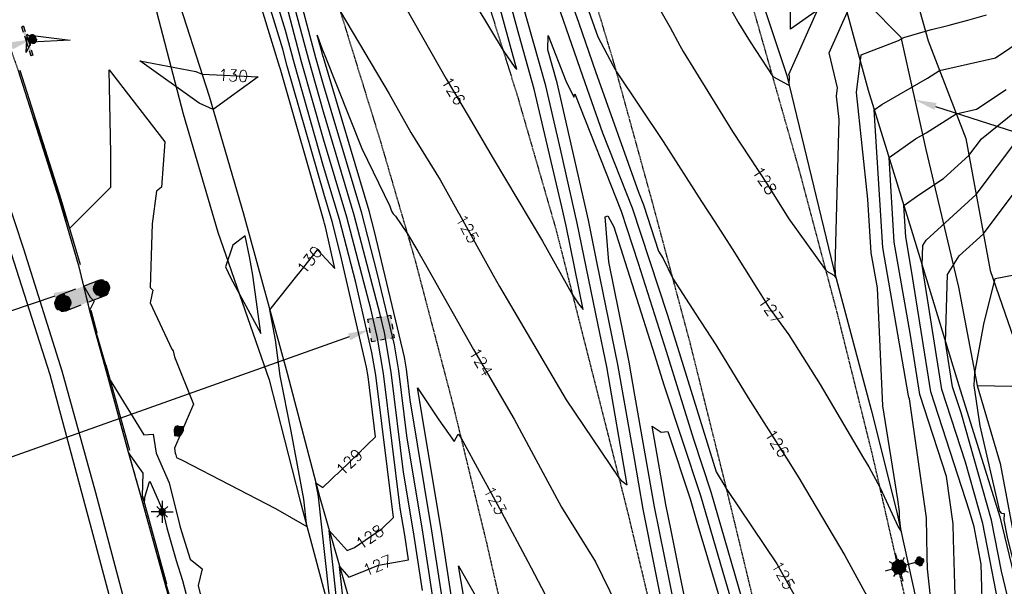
# Model space of a CAD drawing. Header units: feet. Extents: x 351431 to 355879, y 310968 to 329728.
# Tile 239 of 254: x 352266 to 352605, y 328207 to 328402. Entities that reach past the tile are written whole.
import ezdxf

# ---------------------------------------------------------------- set-up
doc = ezdxf.new("R2010")
doc.units = ezdxf.units.FT
doc.header["$MEASUREMENT"] = 0
doc.linetypes.add('D25', pattern=[0.375, 0.25, -0.125])
for name, color, linetype in [('ELIF', 153, 'LINKFENCE'), ('ELTCH-EG1', 253, 'Continuous'), ('ELTCN-EG1', 251, 'Continuous'), ('ELTNB-EG1', 55, 'Continuous'), ('ELTT', 3, 'Continuous'), ('ELUEU', 153, 'UE'), ('ELUG', 153, 'EGASRT'), ('ELYCB-BACK', 5, 'Continuous'), ('ELYSP', 1, 'D25'), ('ELYSS', 2, 'Continuous'), ('ESFLP', 4, 'Continuous'), ('ESFS', 153, 'Continuous'), ('ESIO', 4, 'Continuous'), ('ESIS', 5, 'Continuous'), ('ESMask', 155, 'Continuous'), ('ESUE', 2, 'Continuous'), ('ETFS', 6, 'Continuous'), ('ETIF', 4, 'Continuous'), ('ETIS', 2, 'Continuous'), ('ETTC', 252, 'Continuous'), ('ETUE', 2, 'Continuous')]:
    doc.layers.add(name, color=color, linetype=linetype)
doc.styles.add('L80', font='simplex', dxfattribs={"height": 4})
doc.styles.add('ROMANSM', font='romansm.shx')
doc.linetypes.add('EGASRT', pattern='A,0.15,-0.07,0.15,-0.04,["G",ROMANSM,S=0.08,R=0,X=-0.005,Y=-0.04],-0.12,0.15,-0.07,0.15,-0.04,[")",ROMANSM,S=0.08,R=0,X=-0.09,Y=-0.04],-0.075', length=1.015)
doc.linetypes.add('LINKFENCE', pattern='A,0.25,-0.08,0.25,-0.08,["X",ROMANSM,S=0.08,R=0,X=-0.004,Y=-0.04],-0.12', length=0.78)
doc.linetypes.add('UE', pattern='A,0.25,-0.07,0.07,-0.07,0.07,-0.07,0.07,-0.07,0.25,-0.06,["UE",ROMANSM,S=0.08,R=0,X=-0.02,Y=-0.04],-0.175', length=1.225)

# ---------------------------------------------------------------- blocks, each defined once
blk = doc.blocks.new('ESUFJBOX1')
for points in [[(-0.0787, 0.0535), (-0.0787, 0.0787), (-0.0535, 0.0787)], [(-0.0178, 0.0787), (0.0178, 0.0787)], [(0.0535, 0.0787), (0.0787, 0.0787), (0.0787, 0.0535)], [(-0.0787, -0.0178), (-0.0787, 0.0178)], [(0.0787, 0.0178), (0.0787, -0.0178)], [(-0.0787, -0.0787), (-0.0787, -0.0535)], [(0.0787, -0.0535), (0.0787, -0.0787), (0.0535, -0.0787)], [(-0.0535, -0.0787), (-0.0787, -0.0787)], [(0.0178, -0.0787), (-0.0178, -0.0787)]]:
    blk.add_lwpolyline(points)
at = {"layer": 'ESMask'}
blk.add_solid([(-0.0787, -0.0787), (-0.0787, 0.0787), (0.0787, -0.0787), (0.0787, 0.0787)], dxfattribs=at)
blk = doc.blocks.new('ESUFMALUM')
for p, q in [((0, -0.0295), (0, -0.0976)), ((-0.053, -0.0946), (-0.0354, -0.1123)), ((0.053, -0.0946), (0.0354, -0.1123)), ((-0.1, -0.1476), (-0.05, -0.1476)), ((-0.0354, -0.183), (-0.053, -0.2007)), ((0, -0.1976), (0, -0.2476)), ((0.0354, -0.183), (0.053, -0.2007)), ((0.05, -0.1476), (0.1, -0.1476))]:
    blk.add_line(p, q)
for centre, radius, start, end in [((0, 0), 0.0295, 153.65027, 206.34973), ((0, 0), 0.0295, 63.65027, 116.34973), ((0, 0), 0.0295, 333.65027, 26.34973), ((0, 0), 0.0295, 243.65027, 296.34973), ((0, -0.1476), 0.05, 121.70415, 148.29585), ((0, -0.1476), 0.05, 76.70415, 103.29585), ((0, -0.1476), 0.05, 31.70415, 58.29585), ((0, -0.1476), 0.05, 166.70415, 193.29585), ((0, -0.1476), 0.05, 211.70415, 238.29585), ((0, -0.1476), 0.05, 256.70415, 283.29585), ((0, -0.1476), 0.05, 301.70415, 328.29585), ((0, -0.1476), 0.05, 346.70415, 13.29585)]:
    blk.add_arc(centre, radius, start, end)
at = {"layer": 'ESMask'}
for points, const_width in [([(-0.0148, 0, 1), (0.0148, 0, 1)], 0.0295), ([(-0.025, -0.1476, 1), (0.025, -0.1476, 1)], 0.05)]:
    blk.add_lwpolyline(points, format="xyb", close=True, dxfattribs=dict(at, const_width=const_width))
blk = doc.blocks.new('ESIPUBSIGN')
at = {"layer": 'ESMask'}
h = blk.add_hatch(color=256, dxfattribs=at)
edge = h.paths.add_edge_path()
edge.add_arc((0, 0), 0.03, 90, 450)
for p, q in [((-0.03, 0.1047), (-0.0447, 0.1047)), ((-0.0447, 0.1047), (-0.0447, 0.066)), ((-0.03, 0.1047), (-0.03, 0.066)), ((-0.0447, 0.0381), (-0.0447, -0.0393)), ((-0.03, 0.0381), (-0.03, -0.0393)), ((-0.0447, -0.0672), (-0.0447, -0.1059)), ((-0.03, -0.0672), (-0.03, -0.1059)), ((-0.03, -0.1059), (-0.0447, -0.1059))]:
    blk.add_line(p, q)
for start, end in [(144.23142, 216.35632), (17.97024, 107.04945), (253.53828, 340.78828)]:
    blk.add_arc((0, 0), 0.03, start, end)
blk.add_solid([(-0.0447, -0.1059), (-0.03, -0.1059), (-0.0447, 0.1047), (-0.03, 0.1047)], dxfattribs=at)
blk = doc.blocks.new('ESIPVTSIGN')
for p, q in [((0.0573, 0.0286), (0, 0.0286)), ((0.143, 0.0286), (0.0857, 0.0286)), ((0, -0.0286), (0.0573, -0.0286)), ((0.0857, -0.0286), (0.143, -0.0286))]:
    blk.add_line(p, q)
for centre, start, end in [((0, 0), 145.0682, 214.9318), ((0, 0), 55.0682, 124.9318), ((0, 0), 325.0682, 34.9318), ((0.143, 0), 145.0682, 214.9318), ((0.143, 0), 55.0682, 124.9318), ((0.143, 0), 325.0682, 34.9318), ((0, 0), 235.0682, 304.9318), ((0.143, 0), 235.0682, 304.9318)]:
    blk.add_arc(centre, 0.0286, start, end)
at = {"layer": 'ESMask', "const_width": 0.0286}
for points in [[(0.0048, -0.0135, 0.998377), (-0.0048, 0.0135, 1.001626), (0.0048, -0.0135, -0.622608)], [(0.1478, -0.0135, 0.998377), (0.1382, 0.0135, 1.001626), (0.1478, -0.0135, -0.622608)]]:
    blk.add_lwpolyline(points, format="xyb", dxfattribs=at)
at = {"layer": 'ESMask'}
blk.add_solid([(0, 0.0286), (0.143, 0.0286), (0, -0.0286), (0.143, -0.0286)], dxfattribs=at)
blk = doc.blocks.new('ESILLITE')
at = {"layer": 'ESMask'}
h = blk.add_hatch(color=256, dxfattribs=at)
edge = h.paths.add_edge_path()
edge.add_arc((0, 0), 0.0225, 0, 360)
for p, q in [((0, 0.075), (0, 0.0225)), ((-0.0159, 0.0159), (-0.0369, 0.0373)), ((0.0159, 0.016), (0.0377, 0.0382)), ((-0.0225, 0), (-0.075, 0)), ((-0.016, -0.0159), (-0.0374, -0.0369)), ((0, -0.0225), (0, -0.075)), ((0.0159, -0.0159), (0.0373, -0.0369)), ((0.0225, 0), (0.0749, 0))]:
    blk.add_line(p, q)
for start, end in [(145.54526, 169.42532), (100.65502, 124.23499), (55.83594, 79.34498), (10.57822, 34.52567), (190.73539, 214.19261), (235.50303, 259.34498), (280.65502, 304.414), (325.72448, 349.26816)]:
    blk.add_arc((0, 0), 0.0225, start, end)
blk = doc.blocks.new('ESIBLDR')
blk.add_lwpolyline([(-0.0073, 0.0333), (-0.0228, 0.0272), (-0.0302, 0.0057), (-0.0278, -0.0328), (-0.0097, -0.0343), (0.0083, -0.0366), (0.0223, -0.0197), (0.0337, 0.0033), (0.0337, 0.0272), (0.0083, 0.0272)], close=True)
at = {"layer": 'ESMask'}
for points in [[(0.0083, 0.0272), (-0.0073, 0.0333), (-0.0302, 0.0057), (-0.0228, 0.0272)], [(-0.0278, -0.0328), (0.0083, 0.0272), (-0.0302, 0.0057), (0.0083, 0.0272)], [(0.0223, -0.0197), (0.0083, -0.0366), (0.0083, 0.0272), (-0.0278, -0.0328)], [(0.0083, 0.0272), (0.0337, 0.0272), (0.0223, -0.0197), (0.0337, 0.0033)]]:
    blk.add_solid(points, dxfattribs=at)

msp = doc.modelspace()

# ---------------------------------------------------------------- linework, layer by layer
at = {"layer": 'ELIF', "flags": 128}
for points in [[(351665.81, 329546.35), (351668.67, 329546.32), (351712.54, 329546.56), (351722.05, 329546.27), (351725.7, 329546.14), (351727.05, 329527.6), (351726.98, 329491.13), (351727.87, 329438.62), (351761.81, 329438.02), (351814.65, 329437.62), (351835.33, 329436.32), (351862.69, 329386.6), (351889.26, 329335.82), (351906.4, 329302.42), (351911.4, 329277.72), (351919.48, 329244.63), (352047.76, 329007.58), (352098.92, 328915.68), (352132.27, 328852.09), (352140.87, 328836.47), (352167.62, 328783.87), (352188.73, 328738.56), (352211.91, 328685.43), (352233.94, 328636.87), (352256.62, 328582.42), (352273.72, 328540.75), (352299.09, 328469.91), (352318.55, 328413.67), (352330.88, 328375.47), (352342.65, 328334.94), (352357.71, 328280.05), (352368.83, 328237.62), (352379.7, 328199.8), (352386.09, 328164.27), (352394.28, 328131.6), (352410.52, 328091.57), (352420.61, 328052.51), (352438.52, 327998.33), (352447.97, 327930.27), (352457.3, 327883.52), (352464.85, 327832.95), (352474.76, 327769.44), (352480.47, 327723.6), (352472.87, 327669.08), (352462.58, 327607.63), (352454.35, 327565.56), (352450.14, 327542.51), (352440.18, 327491.23), (352434.19, 327452.8), (352425.1, 327392.33), (352415.15, 327340.16), (352400.93, 327284.96), (352388.51, 327217.63), (352380.26, 327170.72), (352376.42, 327149.51), (352369.64, 327110.29), (352361.86, 327072.16), (352335.86, 327055.2), (352288.6, 327027.01)], [(352095.61, 329533.3), (352095.75, 329517.73), (352096.09, 329441.82), (352097.19, 329411.99), (352127.53, 329352.59), (352149.29, 329311.8), (352169.9, 329272.56), (352197.57, 329221.35), (352217.6, 329181.88), (352238.7, 329144.84), (352259.79, 329105.59), (352283.16, 329063.37), (352305.6, 329021.02), (352323.55, 328988.98), (352346.99, 328944.59), (352362.02, 328916.93), (352381.98, 328879.32), (352407.01, 328832.15), (352429.42, 328788.94), (352452.47, 328743.55), (352470.12, 328708.61), (352487.59, 328672.06), (352509.06, 328621.88), (352524.7, 328585.84), (352535.32, 328541.95), (352544.43, 328503.07), (352552.27, 328464.36), (352562.69, 328420.21), (352546.76, 328418.5), (352569.09, 328395.86), (352577.79, 328357.09), (352588.97, 328309.68), (352595.39, 328275.88), (352603.4, 328248.95), (352610.52, 328211.23), (352619.23, 328174.42), (352627.95, 328090.27), (352633.73, 328039.99), (352643.01, 327983.37), (352650.68, 327938.94), (352659.74, 327889), (352669.16, 327840.87), (352678.95, 327789.39), (352687.71, 327744.01), (352690.93, 327721.05)], [(352595.39, 328275.88), (352625.4, 328275.28), (352654.94, 328275.53), (352665.95, 328215.09), (352673.84, 328175.39), (352689.79, 328174.77)]]:
    msp.add_lwpolyline(points, dxfattribs=at)
at = {"layer": 'ELTCH-EG1', "flags": 128}
for points, elevation in [([(352267.83, 328390.48), (352268.08, 328396.79), (352269.16, 328395.84), (352269.21, 328396.54), (352282.88, 328394.78), (352269.52, 328394.13), (352267.83, 328390.48)], 130), ([(352587.86, 328203.39), (352587.32, 328222.9), (352587.23, 328228.2), (352584.89, 328244.49), (352575.67, 328272.74), (352572.35, 328293.85), (352566.88, 328325.24), (352565.08, 328354.34), (352574.2, 328360.77), (352577.91, 328362.9), (352588.26, 328369.4), (352595.26, 328371), (352605.39, 328377.84)], 125)]:
    msp.add_lwpolyline(points, dxfattribs=dict(at, elevation=elevation))
at = {"layer": 'ELTCN-EG1', "flags": 128}
for points, elevation in [([(352413.66, 328421.97), (352432.09, 328391.27), (352436.09, 328385.35), (352436.78, 328384.63), (352425.68, 328425.42)], 127), ([(352499.34, 328425.33), (352513.27, 328400.53), (352517.18, 328394.17), (352525.01, 328382.26), (352530.33, 328379.41), (352530.7, 328379.33), (352530.78, 328382.23), (352530.6, 328383), (352540.42, 328405.05), (352531.09, 328398.55), (352531.35, 328423.07)], 129), ([(352488.79, 328191.18), (352480.4, 328233.26), (352477.34, 328250.71), (352471.69, 328283.11), (352464.57, 328317.9), (352461.51, 328332.83), (352451.45, 328377.08), (352450.75, 328380.08), (352447.57, 328391.44), (352447.6, 328396.38), (352453.75, 328380.76), (352456.53, 328375.1), (352456.81, 328376.29), (352472.77, 328335.85), (352478.62, 328318.01), (352488.26, 328287.73), (352497.68, 328257.42), (352503.73, 328239.19), (352516.66, 328194.42)], 124), ([(352581.45, 328184.08), (352578.29, 328212.7), (352578.17, 328216.97), (352577.97, 328230.3), (352572.08, 328271.29), (352571.9, 328271.84), (352571.83, 328272.26), (352562.91, 328323.4), (352559.98, 328370.79), (352562.63, 328372.67), (352578.28, 328381.66), (352582.5, 328384.31), (352601.78, 328388.7), (352616.93, 328398.95)], 126), ([(352610.17, 328185.62), (352603.79, 328211.94), (352600.38, 328229.51), (352589.93, 328266.43), (352587, 328275.41), (352584.58, 328290.77), (352585.22, 328314.08), (352589.28, 328320.54), (352597.58, 328328.07), (352608.84, 328343.07), (352624.39, 328348.87), (352627.66, 328348.43), (352640.31, 328350.49), (352644.63, 328360.11), (352654.63, 328383.37), (352658.35, 328385.3)], 122), ([(352597.43, 328194.07), (352596.86, 328214.33), (352594.37, 328227.2), (352592.85, 328232.57), (352579.45, 328273.63), (352572.87, 328315.44), (352570.84, 328327.09), (352570.17, 328337.88), (352575.3, 328341.5), (352583.8, 328347.11), (352592.61, 328355.09), (352596.91, 328360.82), (352617.28, 328377.18)], 124), ([(352612.67, 328196.18), (352605.84, 328223.68), (352604.77, 328229.44), (352604.92, 328231.63), (352603.89, 328231.8), (352603.26, 328232.6), (352596.51, 328261.95), (352594.42, 328275.88), (352594.59, 328280.1), (352597.79, 328297.01), (352601.68, 328312.69), (352638.47, 328319.78), (352641.49, 328322.78), (352645.23, 328325.79), (352648.59, 328329.15), (352648.96, 328329.28), (352646.91, 328349.49), (352651.32, 328359.31), (352654.42, 328366.53), (352655.58, 328367.13)], 121), ([(352604.36, 328192.29), (352597.38, 328228.35), (352591.39, 328249.5), (352583.22, 328274.52), (352576.5, 328317.3), (352576.68, 328324.08), (352577.86, 328325.95), (352595.1, 328341.58), (352609.4, 328360.64)], 123), ([(352493.67, 328187.14), (352489.39, 328208.56), (352484.3, 328234.08), (352477.55, 328272.55), (352475.57, 328283.91), (352468.5, 328318.45), (352467.27, 328333.93), (352468.19, 328334.27), (352470.28, 328330.48), (352484.3, 328286.45), (352487.52, 328276.08), (352500.14, 328238.02), (352507.77, 328211.61), (352513.84, 328191.39)], 123), ([(352343.21, 328327.36), (352338.94, 328324.21), (352336.44, 328316.75), (352338.27, 328312.81), (352348.59, 328293.75), (352345.93, 328313.81), (352344.67, 328320.28), (352343.21, 328327.36)], 131), ([(352287.5, 328310.24), (352289.8, 328306.3), (352291.19, 328304.9), (352289.66, 328301.96), (352291.09, 328296.7), (352291.87, 328294.02), (352293.26, 328289.31), (352295.14, 328282.99), (352296.03, 328280), (352296.72, 328277.7), (352308.28, 328258.92), (352311.58, 328259.05), (352312.61, 328252.51), (352317.08, 328242.38), (352320.69, 328227.58), (352321.24, 328225.63), (352324.29, 328216.01), (352328.45, 328212.69), (352327, 328206.93), (352333.37, 328181.55)], 129), ([(352497.54, 328188.17), (352489.98, 328225.95), (352488.2, 328234.9), (352483.48, 328261.8), (352486.52, 328259.81), (352488.88, 328259.99), (352496.55, 328236.86), (352498.89, 328228.79), (352510.27, 328190.84)], 122), ([(352303.12, 328252.4), (352307.98, 328245.63), (352307.75, 328237.78), (352308.29, 328236.02), (352308.58, 328235.08), (352308.69, 328237.35), (352310.21, 328242.39), (352310.33, 328242.96), (352314.85, 328232.74), (352316.28, 328226.86), (352319.48, 328215.63), (352321.67, 328208.73), (352324.06, 328199.53)], 128), ([(352312.81, 328217.71), (352314.01, 328213.82), (352315.94, 328207.5), (352319.61, 328195.01)], 127), ([(352424.58, 328168), (352416.74, 328213.77), (352425.46, 328198.32)], 122)]:
    msp.add_lwpolyline(points, dxfattribs=dict(at, elevation=elevation))
at = {"layer": 'ELTNB-EG1'}
msp.add_polyline3d([(352265.04, 328384.33, 130.08), (352279.18, 328339.88, 129.67), (352285.79, 328317.22, 129.11), (352289.53, 328302, 128.87), (352291.62, 328294.02, 128.77), (352294.74, 328282.91, 128.62), (352302.83, 328253.41, 128.03), (352307.29, 328237.66, 127.56), (352315.67, 328207.38, 126.71), (352321.29, 328186.93, 126.29)], dxfattribs=at)
at = {"layer": 'ELTT', "flags": 128}
for points in [[(352317.09, 328970.71), (352334.32, 328938.48), (352341.35, 328905.23), (352362.03, 328869.51), (352385.61, 328822.7), (352403.64, 328778.69), (352422.95, 328732.71), (352441.75, 328697.43), (352460, 328658.08), (352477.19, 328609.83), (352493.27, 328578.29), (352510.88, 328534.5), (352517.42, 328497.79), (352524.26, 328455.19), (352546.73, 328418.51), (352557.89, 328377.54), (352573.18, 328328.17), (352589.11, 328275.91), (352603.24, 328230.6), (352614.34, 328184.47), (352641.7, 328125.05), (352640.18, 328085.93), (352633.3, 328056.77)], [(352273.72, 328540.75), (352266.31, 328535.78), (352291.28, 328466.21), (352310.45, 328413.17), (352321.89, 328369.35), (352333.78, 328328.69), (352351.53, 328277.78), (352362.07, 328236.47), (352373.32, 328194.4), (352374.86, 328162.04), (352383.13, 328148.32), (352383.72, 328134.27), (352396.27, 328086.29), (352399.51, 328042.27), (352431.03, 327995.41), (352439.15, 327932.93), (352447.76, 327880.51), (352451.57, 327821.67), (352418.89, 327787.47)], [(352273.72, 328540.75), (352299.09, 328469.91), (352318.55, 328413.67), (352330.88, 328375.47), (352342.65, 328334.94), (352357.71, 328280.05), (352368.83, 328237.62), (352379.7, 328199.8), (352386.09, 328164.27), (352394.28, 328131.6), (352410.52, 328091.57), (352420.61, 328052.51), (352438.52, 327998.33), (352447.97, 327930.27), (352457.3, 327883.52), (352464.85, 327832.95), (352474.76, 327769.44)], [(352560.73, 328438.69), (352572.84, 328415.05), (352578.53, 328394.6), (352591.54, 328360.9), (352599.9, 328315.51), (352619.25, 328259.78), (352628.68, 328211.28), (352619.23, 328174.42), (352655.21, 328141.59), (352697.81, 328113.39), (352712.69, 328127.58), (352724.88, 328146.93)]]:
    msp.add_lwpolyline(points, dxfattribs=at)
at = {"layer": 'ELUEU', "flags": 128}
msp.add_lwpolyline([(351795.32, 327022.07), (351867.16, 327024.46), (351987.61, 327020.64), (352009.23, 327022.09), (352027.02, 327021.45), (352072.51, 327021.72), (352112.96, 327021.67), (352171.37, 327021.98), (352194.7, 327022.27), (352226, 327021.34), (352263.63, 327023.46), (352288.7, 327021.31), (352310.43, 327020.32), (352316.83, 327021.55), (352319.09, 327027), (352321.11, 327031.09), (352320.2, 327053.35), (352324.61, 327077.01), (352326.43, 327094.24), (352332.57, 327130.17), (352342.35, 327180.51), (352354.03, 327243.09), (352365.01, 327305.98), (352371.85, 327329.21), (352379.8, 327396.11), (352386.56, 327422.65), (352392.34, 327448.04), (352398.82, 327488.26), (352406.66, 327540.78), (352413.19, 327591.71), (352412.11, 327620.95), (352413.42, 327641.59), (352420.42, 327686.63), (352419.11, 327716.41), (352412.41, 327756.22), (352394.55, 327796.91), (352385.14, 327832.33), (352378.66, 327862.63), (352372.08, 327913.36), (352350.93, 328009.31), (352346.12, 328033.4), (352341.34, 328044.38), (352333.77, 328073.1), (352323.72, 328109.84), (352310.62, 328150.42), (352290.45, 328226.12), (352276.08, 328279.51), (352256.38, 328340.6), (352229.56, 328419.45), (352196.14, 328506.91), (352183.27, 328541.54), (352172.84, 328573.17), (352165.64, 328599.45), (352157.65, 328635.82), (352162.1, 328640.5), (352174.39, 328642.65), (352181.23, 328644.59), (352185.46, 328648.11), (352184.31, 328656.28), (352177.45, 328671.96), (352151.14, 328730.41), (352123.1, 328790.2), (352072.64, 328884.3), (352039.38, 328944.35), (352029.05, 328964.98), (351966.88, 329077.3), (351959.07, 329089.05), (351952.03, 329090.13), (351955.53, 329092.97), (351934.21, 329133.41), (351917.62, 329165.5), (351909.17, 329179.8), (351901.09, 329189.64), (351893.8, 329195.4), (351885.09, 329200.16), (351873.54, 329204.46), (351855.83, 329206.05)], dxfattribs=at)
at = {"layer": 'ELUG', "flags": 128}
msp.add_lwpolyline([(352191.54, 328531.39), (352193.85, 328524.47), (352198.45, 328511.79), (352210.48, 328481.43), (352225.37, 328440.68), (352239.56, 328400.18), (352254.28, 328360.46), (352260.63, 328341.75), (352266.81, 328322.95), (352280.03, 328280.94), (352291.63, 328238.98), (352301.47, 328202.15), (352312.3, 328164.08), (352323.07, 328125.31), (352334.28, 328087.84), (352339.52, 328057.96), (352328.78, 328055.03), (352298.88, 328054.72)], dxfattribs=at)
at = {"layer": 'ELYCB-BACK', "flags": 128}
for points in [[(352265.55, 328384.46), (352279.77, 328340.01), (352286.35, 328317.47)], [(352290.08, 328301.82), (352292.17, 328294.03)], [(352295.25, 328283.01), (352303.36, 328253.54)], [(352307.84, 328237.8), (352316.12, 328207.58)]]:
    msp.add_lwpolyline(points, dxfattribs=at)
at = {"layer": 'ELYSP', "flags": 128}
for points in [[(353471.72, 327016.93), (353473.34, 327010.98), (353472.52, 327009.02), (353471.62, 327006.97), (353470.51, 327004.55), (353469.26, 327002.01), (353468.62, 327000.78), (353467.98, 326999.62), (353467.34, 326998.56), (353466.65, 326997.54), (353465.94, 326996.63), (353465.19, 326995.8), (353464.4, 326995.03), (353463.54, 326994.28), (353462.13, 326993.13), (353461.13, 326992.37), (353460.16, 326991.7), (353459.21, 326991.1), (353458.24, 326990.54), (353457.22, 326990.02), (353455.54, 326989.23), (353454.49, 326988.79), (353453.49, 326988.42), (353452.52, 326988.1), (353451.54, 326987.83), (353448.89, 326987.21), (353447.91, 326987.04), (353446.82, 326986.91), (353444.77, 326986.74), (353443.53, 326986.67), (353388.81, 326985.74), (353337.93, 326985.19), (353285.83, 326984.43), (353278.62, 326984.26), (353275.06, 326984.3), (353251.07, 326983.96), (353247.35, 326983.9), (353235.33, 326983.74), (353183.52, 326983), (353128.81, 326982.2), (353075.89, 326981.55), (353023, 326980.85), (353003.29, 326980.55), (352993.9, 326981.65), (352990.75, 326982.77), (352987.72, 326983.93), (352986.57, 326984.42), (352985.51, 326984.9), (352984.15, 326985.64), (352982.5, 326986.63), (352981, 326987.59), (352980.26, 326988.11), (352979.11, 326989.01), (352976.77, 326990.94), (352975.7, 326991.85), (352974.68, 326992.79), (352973.68, 326993.8), (352972.7, 326994.93), (352972.21, 326995.56), (352971.5, 326996.53), (352970.77, 326997.61), (352969.31, 326999.92), (352967.94, 327002.27), (352966.75, 327004.39), (352965.3, 327007.13), (352962.8, 327012.74), (352957.95, 327026.2), (352945.57, 327052.16), (352923.15, 327098.73), (352900.12, 327145.49), (352876.71, 327192.33), (352852.27, 327239.45), (352828.96, 327285.33), (352805.94, 327331.02), (352784.84, 327377.71), (352765.38, 327424.66), (352747.38, 327470.35), (352729.62, 327519.27), (352711.13, 327568.23), (352695.97, 327611.17), (352680.91, 327659.05), (352668.26, 327707.91), (352656.73, 327756.8), (352645.41, 327805.7), (352634.18, 327854.5), (352629.81, 327868.64), (352624.01, 327903.23), (352616.53, 327952.87), (352608.23, 328002.03), (352600.06, 328051.62), (352591.29, 328101.07), (352580.88, 328154.88), (352570.37, 328203.91), (352559.3, 328252.38), (352547.15, 328301.25), (352534.24, 328349.81), (352518.99, 328403.42), (352504.39, 328451.26), (352488.93, 328498.79), (352472.68, 328546.31), (352455.4, 328593.22), (352428.81, 328661.94), (352411.59, 328708.61), (352393.97, 328755.74), (352373.41, 328801.56), (352361.41, 328828.11), (352340.34, 328873.39), (352318.03, 328918.29), (352294.6, 328962.5), (352287.43, 328978.54), (352284.98, 328987.24), (352274.18, 329000.14), (352270.06, 329005.4), (352268.05, 329008.33), (352245.45, 329048.88), (352220.78, 329092.58), (352196.74, 329136.66), (352173.48, 329180.77), (352149.62, 329224.82), (352125.54, 329268.72), (352101.8, 329312.58), (352077.73, 329356.42), (352053.85, 329400.26), (352028.64, 329446.1), (352005.1, 329487.53), (352002.23, 329492.52), (352001.22, 329494.95), (352003.34, 329495.44), (352005.77, 329496.35), (352007.01, 329499.72), (352007.48, 329505.59), (351999.79, 329504.42), (351998.98, 329504.41), (351997.72, 329504.42, -0.123639), (351998.25, 329529.38), (352000.21, 329534.16), (352001.79, 329537.24), (352004.97, 329541.63), (352015.31, 329551.42), (352026.23, 329556.61), (352036.34, 329559.87), (352047.35, 329562.38), (352057.58, 329563.77), (352099.51, 329564.28)], [(351862.52, 329554.66), (351868.48, 329538.31), (351869.42, 329535.95), (351870.63, 329533.34), (351871.84, 329531.02), (351898.68, 329481.43), (351924.63, 329434.28), (351928.34, 329428.36), (351931.88, 329424.34), (351933, 329422.54), (351952.19, 329389.41), (351978.48, 329342.28), (352004.81, 329294.75), (352030.84, 329247.33), (352060.63, 329194.08), (352086.79, 329146.62), (352116.65, 329092.67), (352140.95, 329048.32), (352164.81, 329004.89), (352188.15, 328962.14), (352212.85, 328916.49), (352228.2, 328887.95), (352236.33, 328872.41), (352258.49, 328829.36), (352280.54, 328783.38), (352290.03, 328762.79), (352309.71, 328719.23), (352329.72, 328673.69), (352349.1, 328626.81), (352367.07, 328581.15), (352373.57, 328564.01), (352390.32, 328517.88), (352406.22, 328471.17), (352421.7, 328424.27), (352436.86, 328376.11), (352450.25, 328329.8), (352462.61, 328281.12), (352475.09, 328231.87), (352486.25, 328185.11), (352496.74, 328135.09), (352505.62, 328086.27), (352514.54, 328033.94), (352521.76, 327989.77), (352531.3, 327933.73), (352538.7, 327889.39), (352547.72, 327833.41), (352554.93, 327789.91), (352563.81, 327734.73), (352571.11, 327689.55), (352579.84, 327635.26), (352587.38, 327589.57), (352596.28, 327533.25), (352603.29, 327489.34), (352612.56, 327432.99), (352619.66, 327389.61), (352628.79, 327333.57), (352636.36, 327289.78), (352645.14, 327234.58), (352652.62, 327189.46), (352661.63, 327134.08), (352668.69, 327089.35), (352675.89, 327044.48), (352682.73, 327000.59), (352686.56, 326976.32), (352694.26, 326927.21), (352698.66, 326895.64), (352706.97, 326847.16), (352714.25, 326799.55), (352722.48, 326747.2), (352729.75, 326701.34), (352737.97, 326649.53), (352746.56, 326595.61), (352754.07, 326548.63), (352762.09, 326498.76), (352770.28, 326448.66), (352778.28, 326399.02), (352786.42, 326348.21), (352794.41, 326298.89), (352802.47, 326248.63), (352810.51, 326199.31), (352818.65, 326148.92), (352826.64, 326099.4), (352835.05, 326048.43), (352843, 325999.3), (352851.33, 325946.41), (352858.97, 325899.03), (352867.02, 325848.86), (352874.94, 325799.46), (352883.36, 325747.23), (352891.16, 325699.21), (352899.48, 325647.1), (352907.27, 325599.21), (352915.42, 325548.05), (352923.22, 325499.12), (352931.65, 325447.72), (352940.42, 325398.62), (352949.15, 325347.91), (352957.47, 325299.11), (352966.11, 325246.23), (352973.26, 325199.22), (352981.71, 325147.47), (352989.51, 325099.49), (352994.9, 325068.59), (353000.4, 325032.81), (353006.91, 324993.6), (353012.12, 324957.22), (353021.58, 324898.88), (353029.63, 324849.76), (353037.69, 324799.9), (353045.8, 324751.02), (353054.11, 324701.43), (353062.02, 324652.29), (353070.04, 324602.96), (353077.96, 324553.87), (353085.91, 324505.09), (353094.14, 324454.84), (353102.2, 324406.14), (353110.06, 324356.36), (353118.02, 324307.22), (353125.92, 324257.7), (353133.91, 324207.71), (353141.65, 324159.13), (353149.64, 324109.53), (353157.86, 324060.15), (353165.85, 324010.86), (353173.75, 323961.19), (353181.54, 323912.02), (353189.31, 323862.86), (353197.18, 323812.79), (353205.17, 323763.84), (353213.16, 323713.91), (353220.85, 323664.89), (353228.93, 323615.88), (353236.82, 323566.31), (353244.93, 323517.07), (353252.73, 323467.46), (353260.77, 323417.72), (353268.41, 323368.86), (353276.49, 323319.6), (353284.34, 323270.41), (353292.33, 323221.36), (353299.99, 323171.68), (353307.93, 323122.47), (353316.1, 323072.76), (353323.86, 323023.29), (353332.53, 322971.2), (353340.22, 322922.22), (353347.13, 322874.57), (353353.74, 322823.54), (353359.62, 322773.77), (353365.17, 322724.35), (353370.3, 322674.05), (353375.32, 322625.03), (353379.87, 322575.18), (353384.18, 322525.33), (353387.85, 322475.76), (353391.39, 322426.12), (353394.47, 322376.08), (353397.29, 322326.88), (353399.17, 322276.61), (353401.08, 322227.34), (353402.1, 322175.29), (353403.06, 322127.63), (353403.66, 322075.2), (353403.64, 322026.39), (353403.67, 321975.84), (353403.97, 321926.36), (353403.89, 321875.83), (353404, 321870.12), (353405.85, 321868.24), (353409.01, 321827.04), (353412.79, 321812.81), (353417.65, 321807.44), (353422.66, 321811.83), (353426.67, 321827.75), (353429.86, 321842.46), (353429.64, 321876.49), (353429.54, 321926.15), (353429.75, 321976.4), (353429.79, 322027.56), (353429.97, 322076.64), (353429.72, 322128.27), (353429.25, 322177.1), (353428.85, 322227.79), (353428.22, 322277.97), (353427.15, 322328.04), (353425.56, 322378.43), (353423.62, 322427.85), (353421.45, 322478.53), (353418.44, 322525.97), (353414.47, 322578.5), (353410.55, 322629.29), (353406.58, 322678.66), (353401.12, 322728.54), (353395.2, 322777.93), (353389.23, 322827.82), (353382.69, 322878.03), (353375.18, 322928.17), (353367.76, 322976.62), (353359.81, 323029.14), (353352.32, 323077.72), (353344.64, 323128.12), (353336.86, 323177.53), (353329.17, 323226.11), (353321.25, 323275.45), (353313.08, 323325.09), (353304.98, 323374.58), (353296.9, 323424.28), (353289.12, 323472.69), (353281.01, 323522.56), (353272.96, 323571.98), (353264.82, 323621.91), (353256.83, 323670.94), (353248.87, 323720.32), (353240.85, 323769.6), (353233.06, 323818.82), (353224.88, 323868.78), (353216.97, 323917.79), (353209, 323967.62), (353201.01, 324016.34), (353192.87, 324065.93), (353184.88, 324115.09), (353176.89, 324164.41), (353168.84, 324213.83), (353160.97, 324263.08), (353152.94, 324312.58), (353144.91, 324361.58), (353136.98, 324411.25), (353129.01, 324459.9), (353120.97, 324509.72), (353111.8, 324559.29), (353103.71, 324608.2), (353096.64, 324657.7), (353088.4, 324707.05), (353080.52, 324756.9), (353072.54, 324806.18), (353064.63, 324854.91), (353056.29, 324905.17), (353046.88, 324963), (353040.5, 325001.65), (353034.51, 325038.43), (353032.08, 325056.91), (353025.4, 325088.03), (353026.74, 325090.76), (353025.08, 325099.84), (353017.26, 325149.09), (353009.07, 325199.67), (353001.18, 325249.31), (352992.9, 325300.49), (352985.13, 325349.2), (352977.11, 325399.98), (352969.08, 325449.2), (352960.89, 325500.26), (352953.27, 325549.21), (352944.97, 325600.34), (352937.08, 325649), (352928.75, 325700.88), (352920.89, 325749.35), (352912.73, 325800.14), (352904.9, 325849.4), (352896.71, 325900.39), (352888.84, 325949.1), (352880.4, 326000.29), (352872.64, 326049.08), (352864.39, 326099.28), (352856.34, 326149.02), (352848.26, 326199.2), (352840.19, 326249.08), (352832.22, 326298.89), (352824.01, 326349.18), (352815.93, 326399.61), (352807.57, 326449.38), (352799.67, 326499.18), (352791.56, 326549.6), (352782.84, 326599.22), (352774.42, 326655.56), (352766.72, 326704.51), (352759.08, 326752.71), (352751.12, 326803.37), (352743.48, 326851.72), (352736.98, 326891.46), (352731.78, 326926.57), (352723.7, 326979.14), (352719.25, 327005.2), (352712.08, 327050.01), (352704.85, 327094.46), (352697.35, 327139.97), (352688.23, 327195.49), (352680.89, 327240.25), (352672.13, 327294.7), (352664.68, 327340.33), (352655.67, 327395.92), (352648.53, 327439.83), (352639.52, 327495.27), (352632.47, 327539.74), (352623.57, 327595.47), (352616.32, 327639.82), (352607.25, 327696.56), (352600.2, 327740.15), (352591.08, 327795.89), (352583.74, 327839.91), (352574.34, 327896.71), (352567.07, 327939.86), (352557.56, 327996.32), (352550.22, 328040.19), (352541.44, 328091.31), (352531.4, 328143.34), (352531.45, 328143.34), (352520.62, 328192.63), (352509.03, 328240.63), (352496.55, 328290.59), (352483.55, 328339.04), (352470.58, 328386.05), (352455.86, 328435.02), (352438.97, 328481.36), (352424.2, 328530.36), (352407.62, 328575.42), (352400.09, 328594.71), (352382.61, 328639.43), (352363.23, 328687.59), (352344.26, 328731.71), (352323.27, 328778.58), (352313.92, 328797.66), (352289.67, 328845.52), (352266.59, 328888.4), (352258.52, 328902.89), (352241.23, 328932.66), (352222.63, 328964.17), (352215.23, 328975.86), (352188.32, 329018), (352161.34, 329060.22), (352134.23, 329102.69), (352100.69, 329155.16), (352074.93, 329201.67), (352045.48, 329255.23), (352019.65, 329301.99), (351992.93, 329350.38), (351967.17, 329397.28), (351942.01, 329443.17), (351916.49, 329489.9), (351902.82, 329514.6), (351891.6, 329531.22), (351884.34, 329540.62), (351870.15, 329558.58, 1.1946), (351862.45, 329554.85)], [(351665.39, 329554.11), (351710.97, 329554.06), (351774.35, 329554.01), (351784.94, 329554.11, -0.069602), (351795.28, 329552.91), (351798.61, 329552.01), (351806.92, 329547.97), (351814.14, 329541.96), (351816.68, 329539.37), (351820.27, 329533.17), (351825.45, 329523.63), (351845.07, 329483.83), (351856.85, 329463.1), (351881, 329419.39), (351904.83, 329375.38), (351929.22, 329331.66), (351953.47, 329288.23), (351976.81, 329244.1), (352001.75, 329200.36), (352025.68, 329156.43), (352049.53, 329112.94), (352074.01, 329068.37), (352097.6, 329024.87), (352121.79, 328980.83), (352145.25, 328936.83), (352168.79, 328893.17), (352192.16, 328848.72), (352215.23, 328804.19), (352236.95, 328759.14), (352243.67, 328744.72), (352264.13, 328698.9), (352284.23, 328653), (352303.38, 328606.96), (352321.88, 328560.11), (352325.47, 328550.41), (352342.92, 328503.08), (352359.32, 328456.12), (352374.79, 328408.59), (352389.74, 328360.24), (352401.77, 328318.97), (352414.54, 328270.33), (352426.38, 328221.68), (352437.43, 328173.02), (352447.64, 328123.96), (352457.18, 328074.89), (352465.1, 328029.71), (352470.96, 327980.1), (352474.57, 327930.02), (352478.49, 327879.75), (352483.06, 327829.57), (352487.65, 327780.01), (352491.75, 327730.01), (352494.88, 327680.08), (352496.92, 327629.45), (352497.79, 327577.66), (352496.37, 327529.11), (352493.14, 327478.72), (352488.55, 327429.28), (352483.09, 327380.91), (352476.61, 327329.92), (352469.94, 327280.11), (352463.25, 327230.3), (352456.41, 327181.21), (352449.82, 327131.13), (352443.29, 327080.8), (352437, 327030.56), (352436.03, 327016.28)], [(352184.66, 328624.14, 0.437342), (352179.5, 328611.64), (352180.82, 328612.05), (352198.71, 328563.19), (352217.1, 328513.27), (352234.24, 328467.05), (352256.78, 328407.21), (352265.04, 328384.33), (352279.18, 328339.88), (352285.79, 328317.22), (352289.53, 328302), (352291.62, 328294.02), (352294.74, 328282.91), (352302.83, 328253.41), (352307.29, 328237.66), (352315.67, 328207.38), (352321.29, 328186.93), (352331.16, 328151.6), (352340.82, 328116.87), (352352.85, 328073.33), (352361.58, 328042.53), (352369.97, 328015.9), (352381.67, 327966.59), (352389.97, 327913.88), (352402.75, 327842), (352386.95, 327840.96)]]:
    msp.add_lwpolyline(points, format="xyb", dxfattribs=at)
at = {"layer": 'ELYSS', "flags": 128}
msp.add_lwpolyline([(352518.87, 328415.74), (352529.91, 328382.62), (352545.9, 328316.2), (352558.89, 328267.45), (352567.68, 328232.64), (352578.5, 328183.68), (352592.36, 328127.43), (352599.28, 328085.68), (352607.72, 328037.73), (352615.48, 327983.68), (352622.58, 327934.19), (352630.35, 327884.48), (352641.47, 327835.72), (352652.14, 327786.28), (352663.45, 327734.26), (352675.37, 327681.56), (352691.51, 327634.52), (352703.37, 327630.11), (352707.14, 327622.05), (352701.02, 327606.48)], dxfattribs=at)
at = {"layer": 'ETFS'}
msp.add_solid([(352262.39, 328394.03), (352269.92, 328395.1), (352263.14, 328391.64)], dxfattribs=at)
at = {"layer": 'ETIF', "linetype": 'ByBlock', "lineweight": -2}
msp.add_lwpolyline([(352581.08, 328371.95), (352674.95, 328341.81)], dxfattribs=at)
at = {"layer": 'ETIF'}
msp.add_solid([(352580.7, 328370.76), (352573.94, 328374.24), (352581.46, 328373.14)], dxfattribs=at)
at = {"layer": 'ETIS', "linetype": 'ByBlock', "lineweight": -2}
msp.add_lwpolyline([(352277.62, 328306.57), (352188.87, 328276.6)], dxfattribs=at)
at = {"layer": 'ETIS'}
msp.add_solid([(352277.22, 328307.75), (352284.73, 328308.97), (352278.02, 328305.38)], dxfattribs=at)
at = {"layer": 'ETUE'}
msp.add_solid([(352378.65, 328293.78), (352386.13, 328295.11), (352379.48, 328291.42)], dxfattribs=at)

# ---------------------------------------------------------------- block references
at = {"layer": 'ESFLP', "xscale": 50, "yscale": 50, "zscale": 50}
msp.add_blockref('ESILLITE', (352314.65, 328232.33), dxfattribs=at)
at = {"layer": 'ESFLP', "xscale": 50.00000000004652, "yscale": 50.00000000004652, "zscale": 50.00000000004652, "rotation": 285.7484754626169}
msp.add_blockref('ESUFMALUM', (352575.61, 328215.31), dxfattribs=at)
at = {"layer": 'ESFS', "xscale": 49.99999999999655, "yscale": 49.99999999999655, "zscale": 49.99999999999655, "rotation": 18}
msp.add_blockref('ESIPUBSIGN', (352269.92, 328395.1), dxfattribs=at)
at = {"layer": 'ESIO', "xscale": 50, "yscale": 50, "zscale": 50}
msp.add_blockref('ESIBLDR', (352320.31, 328260.25), dxfattribs=at)
at = {"layer": 'ESIS', "xscale": 99.99999999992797, "yscale": 99.99999999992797, "zscale": 99.99999999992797, "rotation": 200.9831303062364}
msp.add_blockref('ESIPVTSIGN', (352293.75, 328309.37), dxfattribs=at)
at = {"layer": 'ESUE', "xscale": 49.99999999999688, "yscale": 49.99999999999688, "zscale": 49.99999999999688, "rotation": 9.828471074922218}
msp.add_blockref('ESUFJBOX1', (352390.06, 328295.49), dxfattribs=at)

# ---------------------------------------------------------------- next in the draw order: texts
at = {"layer": 'ETTC', "char_height": 4, "attachment_point": 5, "style": 'L80', "bg_fill": 3, "box_fill_scale": 1.2, "bg_fill_color": 256}
for s, insert, rotation, bg_fill_transparency in [('{130}', (352339.12, 328382.59, 130), 357.2246, 7018949), ('{126}', (352414.98, 328377.28, 126), 300.944, 7018984), ('{128}', (352522.24, 328346.45, 128), 303.3184, 7018959), ('{125}', (352419.82, 328329.8, 125), 299.0432, 7018989), ('{130}', (352365.39, 328319.11, 130), 51.4824, 7019054), ('{127}', (352524.33, 328301.92, 127), 305.5306, 7018964), ('{124}', (352424.49, 328283.92, 124), 300.1521, 7018994), ('{126}', (352526.48, 328255.95, 126), 302.2616, 7018969), ('{129}', (352379.08, 328249.49, 129), 43.8428, 7019004), ('{123}', (352429.35, 328236.24, 123), 298.5204, 7018999), ('{128}', (352386.15, 328223.67, 128), 34.5844, 7019009), ('{127}', (352388.83, 328213.89, 127), 22.2363, 7019014), ('{125}', (352528.61, 328210.48, 125), 299.3005, 7018974)]:
    msp.add_mtext(s, dxfattribs=dict(at, insert=insert, rotation=rotation, bg_fill_transparency=bg_fill_transparency))

# ---------------------------------------------------------------- next in the draw order: linework, layer by layer
at = {"layer": 'ELTCH-EG1', "flags": 128}
for points, elevation in [([(352267.8, 328375.65), (352274.34, 328355.7), (352279.48, 328339.94), (352282.71, 328329.96), (352296.99, 328344.21), (352296.95, 328355.73), (352296.43, 328384.54), (352315.53, 328359.71), (352314.45, 328344.16), (352312.64, 328342.8), (352311.24, 328331.51), (352310.52, 328309.63), (352311.45, 328308.68), (352310.49, 328304.3), (352317.99, 328288.35), (352318.39, 328287.82), (352318.93, 328285.72), (352325.45, 328269.44), (352318.83, 328254.24), (352319.1, 328252.51), (352319.31, 328252.03), (352319.56, 328251.03), (352321.74, 328250.01), (352353.7, 328233.49), (352364.51, 328227.34), (352363.48, 328236.71), (352359.13, 328260.14), (352355.33, 328279.18), (352353.68, 328291.6), (352351.68, 328301.87), (352368.12, 328322.53), (352374.18, 328316.19), (352370.9, 328330.47), (352370.6, 328331.6), (352370.32, 328332.55), (352355.29, 328385.18), (352355.23, 328385.41), (352340.09, 328434.49)], 130), ([(352376.06, 328404.49), (352392.86, 328376.25), (352400.35, 328363.02), (352410.43, 328346.71), (352428.8, 328313.63), (352430.9, 328309.93), (352434.65, 328303.47), (352453.84, 328270.9), (352472.01, 328244.04), (352472.78, 328243.18), (352474.89, 328241.66), (352467.81, 328282.32), (352464.76, 328297.23), (352457.68, 328331.81), (352451.9, 328357.23), (352446.8, 328379), (352435.97, 328417.63)], 125), ([(352447.19, 328417.98), (352459.41, 328382.45), (352466.38, 328362.9), (352476.6, 328336.99), (352488.6, 328300.37), (352492.22, 328289.02), (352505.56, 328246.08), (352508.8, 328240.59), (352509.13, 328240.07), (352509.18, 328240), (352526.39, 328214.44), (352538.36, 328193.11)], 125), ([(352409.13, 328194.71), (352404.45, 328225.31), (352398.94, 328258.49), (352396.13, 328280.96), (352394.65, 328289.85), (352388.75, 328314.64), (352383.38, 328335.25), (352370.2, 328379.45), (352367.57, 328388.65), (352360.59, 328415.21)], 125), ([(352327.36, 328373.07), (352306.97, 328387.71), (352326.29, 328383.95), (352328.42, 328383.11), (352347.71, 328382.17), (352332.21, 328370.91), (352327.36, 328373.07)], 130)]:
    msp.add_lwpolyline(points, dxfattribs=dict(at, elevation=elevation))
at = {"layer": 'ELTCN-EG1', "flags": 128}
for points, elevation in [([(352373.23, 328194.73), (352368.53, 328237.56), (352368.28, 328238.89), (352367.59, 328242.33), (352369.95, 328240.72), (352388.17, 328258.22), (352385.58, 328278.92), (352385.03, 328282.19), (352376.13, 328320.91), (352373.16, 328332.33), (352370.3, 328341.93), (352357.74, 328385.87), (352356.2, 328391.73), (352344.13, 328430.88), (352341.95, 328437.96), (352335.93, 328459.56), (352320.03, 328509.47), (352314.39, 328524.06), (352303.19, 328557.42), (352297.63, 328571.59), (352283.22, 328605.04), (352275.79, 328619.61), (352258.81, 328654.53)], 129), ([(352375.36, 328196.13), (352372.19, 328225.92), (352378.35, 328219.01), (352380.91, 328220.05), (352390.48, 328226.65), (352394.35, 328230.37), (352388.22, 328279.43), (352386.92, 328287.19), (352381.37, 328311.36), (352375.72, 328333.06), (352370.27, 328351.31), (352360.2, 328386.57), (352357.18, 328398.06), (352348.17, 328427.28), (352344.58, 328438.92), (352334.68, 328474.46), (352323.18, 328510.54), (352313.93, 328534.49), (352305.92, 328558.34), (352296.87, 328581.42), (352286.3, 328605.95), (352274.34, 328629.41), (352261.44, 328655.96)], 128), ([(352404.31, 328205.27), (352401.32, 328224.82), (352397.8, 328246.03), (352393.49, 328280.45), (352391.23, 328294.06), (352389.73, 328300.35), (352380.83, 328334.52), (352370.23, 328370.07), (352365.12, 328387.96), (352359.13, 328410.72), (352356.25, 328420.06), (352349.84, 328440.83), (352332.18, 328504.25), (352329.49, 328512.69), (352313.02, 328555.34), (352311.39, 328560.19), (352295.35, 328601.1), (352292.47, 328607.79), (352271.45, 328649.01)], 126), ([(352377.43, 328197.88), (352375.77, 328213.49), (352378.99, 328209.86), (352389.16, 328214.02), (352399.49, 328215.83), (352398.19, 328224.34), (352396.66, 328233.56), (352390.86, 328279.94), (352388.82, 328292.19), (352386.61, 328301.8), (352378.27, 328333.79), (352370.25, 328360.69), (352362.66, 328387.26), (352358.15, 328404.39), (352352.21, 328423.67), (352347.21, 328439.87), (352333.43, 328489.36), (352326.34, 328511.61), (352313.47, 328544.91), (352308.66, 328559.26), (352296.11, 328591.26), (352289.39, 328606.87), (352272.9, 328639.21)], 127), ([(352451.42, 328433.57), (352464.73, 328395.96), (352470.05, 328385.9), (352471.17, 328383.91), (352487.2, 328359.89), (352500.52, 328339.21), (352505.02, 328332.27), (352511.05, 328322.86), (352523.81, 328302.65), (352530.51, 328293.27), (352541.4, 328276.19), (352556.3, 328250.79), (352558.07, 328247.81), (352561.98, 328240.65), (352568.19, 328227.19), (352569.25, 328225.55), (352568.74, 328230.34), (352568.7, 328232.41), (352568.1, 328236.59), (352562.9, 328268.8), (352561.05, 328309.48), (352558.95, 328321.56), (352557.8, 328340.06), (352553.85, 328376.79), (352555.49, 328389.76), (352568.37, 328394.7), (352570.16, 328395.72), (352577.62, 328397.88), (352579.74, 328398.46), (352580.14, 328398.54), (352580.62, 328398.65), (352581.5, 328398.87), (352582.6, 328399.14), (352583.99, 328399.49), (352585.83, 328399.97), (352588.38, 328400.64), (352592.21, 328401.68), (352598.67, 328403.47)], 127), ([(352447.07, 328432.1), (352458.22, 328400.59), (352463.94, 328383.96), (352478.73, 328342.44), (352480.44, 328338.12), (352485.67, 328322.16), (352487.22, 328319.62), (352490.62, 328312.68), (352498.55, 328300.45), (352505.35, 328289.85), (352516.57, 328271.65), (352529.7, 328250.85), (352534.03, 328244.07), (352536.3, 328240.19), (352549.84, 328217.32), (352559.52, 328199.62)], 126), ([(352398.64, 328405.9), (352412.5, 328381.41), (352420.09, 328368.76), (352428.73, 328353.99), (352445.68, 328325.55), (352456.03, 328307.03), (352458.12, 328303.98), (352459.73, 328302.02), (352453.84, 328330.79), (352452.34, 328337.38), (352442.84, 328377.93), (352437.65, 328396.44), (352429.5, 328426.38)], 126), ([(352474.58, 328425.54), (352489.68, 328399.18), (352493.03, 328392.91), (352494.18, 328390.86), (352511.15, 328363.32), (352522.87, 328345.5), (352530.58, 328333.27), (352543.41, 328315.31), (352546.09, 328313.9), (352546.77, 328312.95), (352546.54, 328316.46), (352547.87, 328367.41), (352547, 328375.52), (352547.35, 328378.31), (352544.47, 328390.47), (352551.11, 328405.38)], 128), ([(352413.94, 328184.14), (352407.59, 328225.79), (352400.09, 328270.95), (352398.77, 328281.47), (352398.08, 328285.63), (352387.78, 328328.93), (352385.94, 328335.98), (352370.18, 328388.83), (352370.03, 328389.35), (352369.64, 328390.85), (352368.03, 328396.45), (352369.8, 328391.73), (352370.65, 328389.54), (352383.46, 328357.48), (352393.08, 328337.64), (352393.67, 328335.87), (352394.18, 328334.92), (352394.98, 328334.19), (352399.12, 328328.06), (352402.77, 328322.16), (352404.88, 328318.35), (352421.96, 328288.29), (352435.93, 328264.23), (352441.81, 328253.41), (352452.28, 328233.99), (352463.95, 328215.18), (352473.68, 328195.21)], 124), ([(352418.76, 328173.58), (352410.72, 328226.27), (352402.61, 328275.09), (352409.95, 328264.06), (352415.2, 328256.62), (352416.67, 328259.11), (352417.54, 328257.98), (352431.52, 328232.25), (352440.67, 328215.3), (352451.15, 328195.14)], 123)]:
    msp.add_lwpolyline(points, dxfattribs=dict(at, elevation=elevation))
at = {"layer": 'ETUE', "linetype": 'ByBlock', "lineweight": -2}
msp.add_lwpolyline([(352379.07, 328292.6), (352217.4, 328235.14)], dxfattribs=at)

doc.saveas('drawing.dxf')
